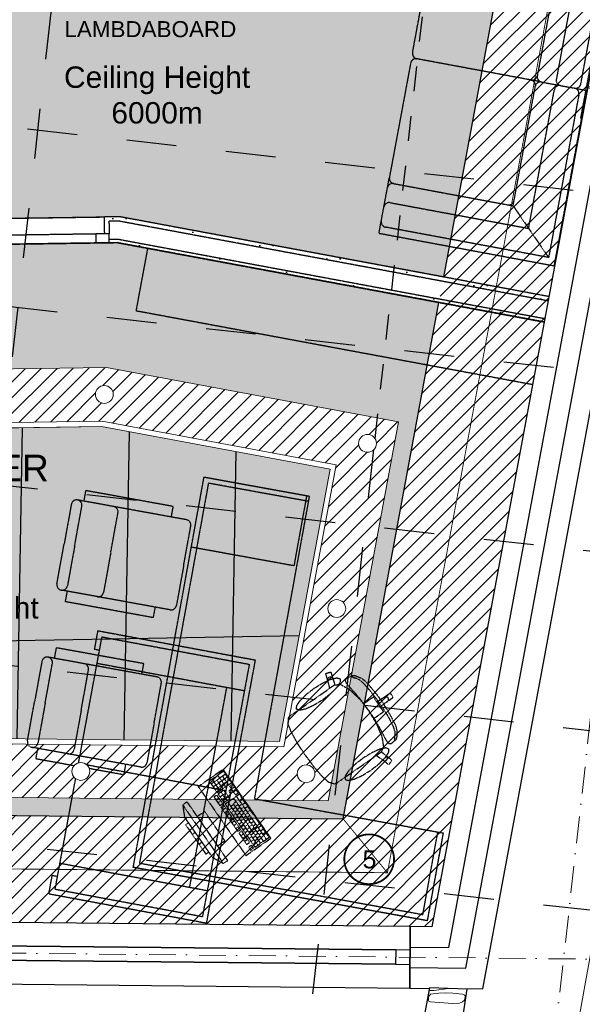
# Model space of a CAD drawing. Header units: millimetres. Extents: x -115474967 to 444143, y -74377 to 241828222.
# Tile 98 of 256: x -19572 to -16417, y 67670 to 73190. Entities that reach past the tile are written whole.
import ezdxf
from ezdxf.enums import TextEntityAlignment as Align

# ---------------------------------------------------------------- set-up
doc = ezdxf.new("R2010")
doc.units = ezdxf.units.MM
doc.header["$MEASUREMENT"] = 0
doc.set_wipeout_variables(frame=1)
for name, pattern in [('( Dashed )', [0.75, 0.5, -0.25]), ('Block C$0$DASHED2', [0.375, 0.25, -0.125]), ('Dashed', [280, 140, -140]), ('Dot & Dashed', [280, 150, -60, 0, -70]), ('PHANTOM', [2.5, 1.25, -0.25, 0.25, -0.25, 0.25, -0.25]), ('Wipeout_Contour', [1000, 0, -1000])]:
    doc.linetypes.add(name, pattern=pattern)
for name, color, linetype in [('0-HACH', 9, 'Continuous'), ('00-1 FloorFinish', 1, 'Continuous'), ('00-1 FloorLevel', 7, 'Continuous'), ('00-2 Roof Lines', 8, 'Dashed'), ('00-2 Walls', 4, 'Continuous'), ('00-2 Windows', 1, 'Continuous'), ('00-3 Elev 01', 7, 'Continuous'), ('00-5 Grid 01', 9, 'PHANTOM'), ('A-DOOR NUMBERS', 7, 'Continuous'), ('MARKETING', 7, 'Continuous')]:
    doc.layers.add(name, color=color, linetype=linetype)
for name, color, linetype, lineweight in [('00-1 Labels', 4, 'Continuous', 35), ('1HATCH', 8, 'Continuous', 0), ('2 Windows', 1, 'Continuous', 25), ('A_COLUMNS_Pen_No__3', 7, 'Continuous', 15), ('A_WALL LOAD_Pen_No__161', 1, 'Continuous', 5), ('MARKETING_Pen_No__1', 7, 'Continuous', 30)]:
    doc.layers.add(name, color=color, linetype=linetype, lineweight=lineweight)
doc.layers.add('0_cons_01', color=40, linetype='Continuous', lineweight=0, plot=False)
for name, color, linetype, lineweight, true_color in [('A_COLUMNS_Pen_No__7', 7, 'Continuous', 5, 0x3f3f3f), ('A_WALL LOAD_Pen_No__7', 7, 'Continuous', 5, 0x3f3f3f), ('MARKETING_Pen_No__7', 7, 'Continuous', 5, 0x3f3f3f)]:
    doc.layers.add(name, color=color, linetype=linetype, lineweight=lineweight, true_color=true_color)
doc.styles.add('ARIAL', font='arial.ttf')
pattern_1 = [(0, (0, 0), (0, 75), [0, -75])]

# ---------------------------------------------------------------- blocks, each defined once
blk = doc.blocks.new('IPE Column 20[94]', base_point=(-16217.5, 72780.1))
at = {"layer": 'A_COLUMNS_Pen_No__7', "linetype": 'Continuous', "lineweight": 5, "true_color": 0x3f3f3f}
h = blk.add_hatch(dxfattribs=at)
h.set_pattern_fill('STEEL', color=250, style=0, pattern_type=2)
h.set_pattern_definition([(45, (0, 0), (-159.099, 159.099), []), (45, (-53.03, 53.03), (-159.099, 159.099), [])])
h.paths.add_polyline_path([(-16073.6, 72572.3), (-16008.5, 72922.3), (-16015.4, 72923.6), (-16047.3, 72752), (-16386.5, 72815.1), (-16354.6, 72986.7), (-16361.5, 72987.9), (-16426.5, 72637.9), (-16419.7, 72636.7), (-16387.8, 72808.2), (-16048.6, 72745.2), (-16080.5, 72573.6)])
at = {"layer": 'A_COLUMNS_Pen_No__3', "color": 7, "linetype": 'Continuous', "lineweight": 15}
for p, q in [((-16361.5, 72987.9), (-16426.5, 72637.9)), ((-16386.5, 72815.1), (-16354.6, 72986.7)), ((-16354.6, 72986.7), (-16361.5, 72987.9)), ((-16073.6, 72572.3), (-16008.5, 72922.3)), ((-16015.4, 72923.6), (-16047.3, 72752)), ((-16008.5, 72922.3), (-16015.4, 72923.6)), ((-16419.7, 72636.7), (-16387.8, 72808.2)), ((-16387.8, 72808.2), (-16048.6, 72745.2)), ((-16047.3, 72752), (-16386.5, 72815.1)), ((-16048.6, 72745.2), (-16080.5, 72573.6)), ((-16426.5, 72637.9), (-16419.7, 72636.7)), ((-16080.5, 72573.6), (-16073.6, 72572.3))]:
    blk.add_line(p, q, dxfattribs=at)
blk = doc.blocks.new('Room Tags')
at = {"layer": '00-1 FloorLevel', "color": 2}
blk.add_lwpolyline([(-571.3, -75.7), (646.5, -75.7), (646.5, -324.7), (-571.3, -324.7)], close=True, dxfattribs=at)
at = {"layer": '00-1 FloorFinish', "style": 'ARIAL'}
blk.add_attdef('F-FINISH', text='', height=150, dxfattribs=at).set_placement((5.1, -578), align=Align.CENTER)
at = {"layer": '00-1 FloorLevel', "style": 'ARIAL'}
blk.add_text('TOS:', height=136.36, dxfattribs=at).set_placement((-557.4, -200.2), align=Align.MIDDLE_LEFT)
blk.add_attdef('000,000', text='', height=136.4, dxfattribs=at).set_placement((606.9, -200.2), align=Align.MIDDLE_RIGHT)
at = {"layer": '00-1 Labels', "style": 'ARIAL'}
for tag, p in [('ROOM1?', (19, 746.2)), ('ROOM2?', (19, 373.1)), ('ROOM3?', (19, 0))]:
    blk.add_attdef(tag, text='', height=250, dxfattribs=at).set_placement(p, align=Align.CENTER)

msp = doc.modelspace()

# ---------------------------------------------------------------- hatches: boundary and pattern name
at = {"layer": '0-HACH', "ltscale": 5, "transparency": 33554559}
h = msp.add_hatch(dxfattribs=at)
h.set_pattern_fill('ANSI31', color=9, scale=500, angle=180)
h.set_pattern_definition([(225, (-39405.88, 143051.46), (44.194174, -44.194174), [])])
h.paths.add_polyline_path([(-17623.82205, 68109.09464), (-29335.08369, 68228.65933), (-29335.08369, 68827.3176), (-17758.43332, 68710.48372), (-16388.68108, 76083.57888), (-15789.90913, 76016.48629), (-17260.57258, 68105.42865), (-17261.36176, 68105.43662)])
h = msp.add_hatch(dxfattribs=at)
h.set_pattern_fill('ANSI31', color=9, scale=500, angle=1e-13)
h.paths.add_polyline_path([(-19084.56995, 71239.67189), (-22351.21297, 71192.97027), (-22374.40318, 68858.78022), (-17841.30302, 68811.52102), (-17446.51935, 70935.15873)])
h.paths.add_polyline_path([(-17796.29667, 70695.04246), (-18090.18749, 69114.13203), (-22071.43909, 69155.63801), (-22054.13678, 70897.18676), (-19110.09051, 70939.27638)], flags=16)
h.paths.add_polyline_path([(-17831.27441, 70671.03084), (-18115.07594, 69144.39313), (-22041.14268, 69185.32379), (-22024.42916, 70867.60841), (-19112.64256, 70909.23683)], flags=0)
h.paths.add_polyline_path([(-17571.40801, 70815.1006, -1), (-17671.40801, 70815.1006, -1)], flags=16)
h.paths.add_polyline_path([(-17743.57663, 69888.96356, -1), (-17843.57663, 69888.96356, -1)], flags=16)
h.paths.add_polyline_path([(-19147.33023, 71089.47414, -1), (-19047.33023, 71089.47414, -1)], flags=16)
h.paths.add_polyline_path([(-17915.74526, 68962.82652, -1), (-18015.74526, 68962.82652, -1)], flags=16)
h.paths.add_polyline_path([(-19178.95476, 68975.99594, -1), (-19278.95476, 68975.99594, -1)], flags=16)
h.paths.add_polyline_path([(-20700.00255, 71067.27633, -1), (-20600.00255, 71067.27633, -1)], flags=16)
h.paths.add_polyline_path([(-20605.82516, 68990.87157, -1), (-20705.82516, 68990.87157, -1)], flags=16)
h.paths.add_polyline_path([(-22252.67487, 71045.07851, -1), (-22152.67487, 71045.07851, -1)], flags=16)
h.paths.add_polyline_path([(-22162.798, 70026.14381, -1), (-22262.798, 70026.14381, -1)], flags=16)
h.paths.add_polyline_path([(-22172.92113, 69007.20911, -1), (-22272.92113, 69007.20911, -1)], flags=16)
at = {"layer": '00-2 Roof Lines', "linetype": '( Dashed )'}
h = msp.add_hatch(dxfattribs=at)
h.set_pattern_fill('HATCH__GYPSUM', color=256, style=0, pattern_type=2)
h.set_pattern_definition(pattern_1)
h.paths.add_polyline_path([(-19012.68703, 72085.78588), (-19071.57631, 72084.94401), (-19071.21893, 72059.94656), (-19014.81382, 72060.75293)])
h = msp.add_hatch(dxfattribs=at)
h.set_pattern_fill('HATCH__GYPSUM', color=256, style=0, pattern_type=2)
h.set_pattern_definition(pattern_1)
h.paths.add_polyline_path([(-16608.44004, 71613.40874), (-16603.87083, 71637.98764), (-19012.68703, 72085.78592), (-19014.81375, 72060.75296)])
h = msp.add_hatch(dxfattribs=at)
h.set_pattern_fill('HATCH__GYPSUM', color=256, style=0, pattern_type=2)
h.set_pattern_definition(pattern_1)
h.paths.add_polyline_path([(-19025.02197, 71940.59475), (-16507.34745, 71472.55975), (-16503.69208, 71492.22287), (-19023.3206, 71960.62112)])
at = {"layer": '00-3 Elev 01'}
h = msp.add_hatch(dxfattribs=at)
h.set_pattern_fill('_USER', color=256, scale=1200, angle=1, pattern_type=0)
h.set_pattern_definition([(1, (-22024.4, 70867.6), (-20.94, 1199.82), [])])
h.paths.add_polyline_path([(-22041.14268, 69185.32379), (-18115.07594, 69144.39313), (-17831.27441, 70671.03084), (-19112.64256, 70909.23683), (-22024.42916, 70867.60841)])
h = msp.add_hatch(dxfattribs=at)
h.set_pattern_fill('_USER', color=256, scale=600, angle=269, pattern_type=0)
h.set_pattern_definition([(269, (-26158.7, 70808.1), (599.91, -10.47), [])])
h.paths.add_polyline_path([(-22041.14268, 69185.32379), (-18115.07594, 69144.39313), (-17831.27441, 70671.03084), (-19112.64256, 70909.23683), (-22024.42916, 70867.60841)])
at = {"layer": '1HATCH', "true_color": 0x636466, "transparency": 33554687}
h = msp.add_hatch(dxfattribs=at)
h.set_pattern_fill('AR-SAND', color=251, scale=50, angle=-7e-12)
h.paths.add_polyline_path([(-29335.08369, 74293.70676), (-21969.24099, 73468.08315), (-21610.61115, 76668.69789), (-16388.68108, 76083.57888), (-17194.18315, 71747.72654), (-19012.68703, 72085.78592), (-27333.74475, 71966.82375), (-27333.23062, 68807.1145), (-29335.08369, 68827.3176)])
h = msp.add_hatch(dxfattribs=at)
h.set_pattern_fill('AR-SAND', color=251, scale=50, angle=-7e-12)
h.paths.add_polyline_path([(-17220.68068, 71605.09581), (-19025.02197, 71940.59475), (-23044.39075, 71883.13177), (-23075.28395, 68764.14244), (-17758.43332, 68710.48372)])
h.paths.add_polyline_path([(-17841.30302, 68811.52102), (-22374.40318, 68858.78022), (-22351.21297, 71192.97027), (-19084.56995, 71239.67189), (-17446.51935, 70935.15873)], flags=16)
h.paths.add_polyline_path([(-18090.18749, 69114.13203), (-22071.43909, 69155.63801), (-22054.13678, 70897.18676), (-19110.09051, 70939.27638), (-17796.29667, 70695.04246)], flags=0)
h = msp.add_hatch(dxfattribs=at)
h.set_pattern_fill('BOX', color=251, scale=50, angle=269)
h.paths.add_polyline_path([(-22041.14268, 69185.32379), (-18115.07594, 69144.39313), (-17831.27441, 70671.03084), (-19112.64256, 70909.23683), (-22024.42916, 70867.60841)])
at = {"layer": 'A_WALL LOAD_Pen_No__7', "linetype": 'Continuous', "lineweight": 5, "true_color": 0x3f3f3f}
h = msp.add_hatch(dxfattribs=at)
h.set_pattern_fill('HATCH__GYPSUM', color=250, style=0, pattern_type=2)
h.set_pattern_definition(pattern_1)
h.paths.add_polyline_path([(-19096.57376, 72084.58663), (-19095.21573, 71989.59634), (-19070.21828, 71989.95371), (-19071.21893, 72059.94656), (-19071.57631, 72084.94401)])
h = msp.add_hatch(dxfattribs=at)
h.set_pattern_fill('HATCH__GYPSUM', color=250, style=0, pattern_type=2)
h.set_pattern_definition(pattern_1)
h.paths.add_polyline_path([(-19069.78939, 71959.95679), (-19069.50352, 71939.95882), (-19025.02199, 71940.59473), (-19023.3206, 71960.62111)])

# ---------------------------------------------------------------- linework, layer by layer
at = {"layer": '0-HACH', "color": 9, "linetype": 'Block C$0$DASHED2', "ltscale": 5, "transparency": 33554559, "const_width": 5}
for points in [[(-16089.77027, 76050.08583), (-17509.50295, 68407.95618), (-29335.08369, 68527.30233)], [(-17509.50295, 68407.95618), (-17758.43332, 68710.48372)]]:
    msp.add_lwpolyline(points, dxfattribs=at)
at = {"layer": '00-2 Roof Lines', "ltscale": 2}
for p, q in [((-20360.79977, 64621.43197), (-18947.82488, 77231.57277)), ((-46241.29359, 75571.42374), (-15351.30392, 72110.17931)), ((-46352.64741, 74577.64292), (-15462.65774, 71116.39848)), ((-46464.00123, 73583.86209), (-15574.01156, 70122.61766)), ((-46575.35505, 72590.08127), (-15685.36538, 69128.83684)), ((-46686.70887, 71596.30045), (-15796.7192, 68135.05601)), ((-18301.46713, 64390.68234), (-17585.50605, 70780.30046))]:
    msp.add_line(p, q, dxfattribs=at)
at = {"layer": '00-2 Roof Lines'}
msp.add_line((-17578.69434, 70841.0918), (-16888.49224, 77000.82314), dxfattribs=at)
at = {"layer": '00-2 Roof Lines', "linetype": '( Dashed )'}
for p, q in [((-16424.68736, 72830.46438), (-16254.71269, 73744.79945)), ((-17368.51711, 73005.9221), (-17249.47295, 73646.28958)), ((-16417.94211, 73632.7452), (-16562.3292, 72856.05197)), ((-16544.63306, 73545.77399), (-16669.16027, 72875.91184)), ((-16550.11611, 73516.27931), (-16669.16027, 72875.91184)), ((-17379.48321, 72946.93275), (-17498.52737, 72306.56527)), ((-16704.13801, 72851.90021), (-17344.50548, 72970.94437)), ((-16704.13801, 72851.90021), (-17344.50548, 72970.94437)), ((-16804.65359, 72147.06033), (-16680.12638, 72816.92248)), ((-16799.17054, 72176.55501), (-16680.12638, 72816.92248)), ((-16645.14865, 72840.93411), (-16704.13801, 72851.90021)), ((-16645.14865, 72840.93411), (-16704.13801, 72851.90021)), ((-16645.14865, 72840.93411), (-16459.66509, 72806.45276)), ((-16645.14865, 72840.93411), (-16459.66509, 72806.45276)), ((-16717.68239, 72020.36938), (-16573.29531, 72797.06261)), ((-16435.65347, 72771.47502), (-16605.62814, 71857.13996)), ((-16573.61263, 71810.50298), (-16390.84417, 72793.65897)), ((-16459.66509, 72806.45276), (-16390.84417, 72793.65897)), ((-16459.66509, 72806.45276), (-16390.84417, 72793.65897)), ((-17509.49348, 72247.57591), (-17498.52737, 72306.56527)), ((-17474.51575, 72271.58754), (-16834.14827, 72152.54338)), ((-17474.51575, 72271.58754), (-16804.65359, 72147.06033)), ((-17543.97483, 72062.09236), (-17509.49348, 72247.57591)), ((-17494.37562, 72164.75646), (-16717.68239, 72020.36938)), ((-16804.65359, 72147.06033), (-16605.62814, 71857.13996)), ((-20046.47669, 72071.00632), (-19096.57376, 72084.58663)), ((-19071.57631, 72084.94401), (-19096.57376, 72084.58663)), ((-19071.57631, 72084.94401), (-19096.57376, 72084.58663)), ((-19095.21573, 71989.59634), (-19096.57376, 72084.58663)), ((-19095.21573, 71989.59634), (-19096.57376, 72084.58663)), ((-19014.81375, 72060.75295), (-19071.21893, 72059.94656)), ((-19071.21893, 72059.94656), (-19070.21828, 71989.95371)), ((-16608.44004, 71613.40874), (-19014.81375, 72060.75296)), ((-17556.76862, 71993.27144), (-17543.97483, 72062.09236)), ((-19145.21062, 71988.88158), (-19995.12376, 71976.73078)), ((-19070.21828, 71989.95371), (-19145.21062, 71988.88158)), ((-19145.21062, 71988.88158), (-19144.49586, 71938.88669)), ((-19070.21828, 71989.95371), (-19095.21573, 71989.59634)), ((-19069.78943, 71959.95678), (-19070.21828, 71989.95371)), ((-19069.78943, 71959.95678), (-19070.21828, 71989.95371)), ((-19069.78943, 71959.95678), (-19070.21828, 71989.95371)), ((-17556.76862, 71993.27144), (-16573.61263, 71810.50298)), ((-16605.62814, 71857.13996), (-17519.9632, 72027.11463)), ((-20069.40135, 71925.66376), (-19069.50353, 71939.95882)), ((-19994.40901, 71926.73589), (-19144.49586, 71938.88669)), ((-19144.49586, 71938.88669), (-19069.50353, 71939.95882)), ((-19069.78945, 71959.95677), (-19023.3206, 71960.6211)), ((-19069.50353, 71939.95882), (-19069.78943, 71959.95678)), ((-19069.50353, 71939.95882), (-19069.78943, 71959.95678)), ((-19069.50353, 71939.95882), (-19069.78943, 71959.95678)), ((-19023.3206, 71960.62112), (-16626.71688, 71515.09314)), ((-18543.24709, 70597.04409), (-18537.89016, 70626.56194)), ((-18537.89016, 70626.56194), (-18508.37232, 70621.20501)), ((-18508.37232, 70621.20501), (-17947.92192, 70519.49386)), ((-19202.19843, 70550.40165), (-19212.91229, 70491.36595)), ((-18710.53351, 70461.17377), (-19202.19843, 70550.40165)), ((-18929.70873, 68467.55689), (-18543.24709, 70597.04409)), ((-18513.72925, 70591.68716), (-18900.19088, 68462.19996)), ((-17953.27885, 70489.97602), (-18513.72925, 70591.68716)), ((-19212.91229, 70491.36595), (-19247.44765, 70497.63347)), ((-18721.24737, 70402.13807), (-19212.91229, 70491.36595)), ((-17962.68084, 70522.17233), (-18034.10658, 70128.60103)), ((-17947.92192, 70519.49386), (-17953.27885, 70489.97602)), ((-19282.32243, 70473.47255), (-19322.79369, 70250.46714)), ((-19263.758, 70239.75328), (-19223.28674, 70462.75869)), ((-18721.24737, 70402.13807), (-18710.53351, 70461.17377)), ((-19061.20622, 70202.99396), (-19020.73495, 70425.99938)), ((-18636.37331, 70386.73504), (-18721.24737, 70402.13807)), ((-18652.68366, 70128.85485), (-18612.2124, 70351.86026)), ((-19363.26496, 70027.46173), (-19322.79369, 70250.46714)), ((-19263.758, 70239.75328), (-19304.22926, 70016.74786)), ((-18034.10658, 70128.60103), (-18609.31591, 70232.99064)), ((-19061.20622, 70202.99396), (-19101.67748, 69979.98855)), ((-18652.68366, 70128.85485), (-18693.15492, 69905.84943)), ((-19304.56868, 69986.31943), (-19339.10404, 69992.58695)), ((-19315.28254, 69927.28374), (-19304.56868, 69986.31943)), ((-18812.90376, 69897.09155), (-19304.56868, 69986.31943)), ((-18823.61762, 69838.05586), (-19315.28254, 69927.28374)), ((-18812.90376, 69897.09155), (-18823.61762, 69838.05586)), ((-18728.0297, 69881.68852), (-18812.90376, 69897.09155)), ((-19241.34779, 69024.43572), (-19110.24056, 69730.12206)), ((-19134.256, 69765.09717), (-19153.43542, 69661.86369)), ((-19134.256, 69765.09717), (-18249.39767, 69600.70214)), ((-19110.24056, 69730.12206), (-18284.37278, 69576.6867)), ((-19367.4729, 69669.15759), (-19378.18676, 69610.1219)), ((-18875.80798, 69579.92971), (-19367.4729, 69669.15759)), ((-19153.43542, 69661.86369), (-19123.94015, 69656.38386)), ((-19378.18676, 69610.1219), (-19412.72213, 69616.38942)), ((-18886.52184, 69520.89402), (-19378.18676, 69610.1219)), ((-19447.59691, 69592.2285), (-19488.06817, 69369.22308)), ((-19429.03247, 69358.50922), (-19388.56121, 69581.51464)), ((-19137.63973, 69582.64567), (-18311.77195, 69429.21031)), ((-18886.52184, 69520.89402), (-18875.80798, 69579.92971)), ((-18284.37278, 69576.6867), (-18547.40482, 68160.91336)), ((-18523.38938, 68125.93825), (-18249.39767, 69600.70214)), ((-19226.48069, 69321.74991), (-19186.00943, 69544.75532)), ((-18801.64779, 69505.49098), (-18886.52184, 69520.89402)), ((-17854.91975, 69522.39455), (-17852.92495, 69526.13458)), ((-17844.12536, 69486.79251), (-17854.91975, 69522.39455)), ((-17852.92495, 69526.13458), (-17829.96478, 69532.96163)), ((-17844.70769, 69492.64068), (-17843.01669, 69498.24812)), ((-17843.01669, 69498.24812), (-17839.3098, 69502.76114)), ((-17839.3098, 69502.76114), (-17834.15136, 69505.49268)), ((-17834.15136, 69505.49268), (-17828.3267, 69506.02688)), ((-17829.96478, 69532.96163), (-17826.21953, 69530.92836)), ((-17828.3267, 69506.02688), (-17822.72257, 69504.28243)), ((-17826.21953, 69530.92836), (-17815.42514, 69495.32632)), ((-17822.72257, 69504.28243), (-17818.19214, 69500.52489)), ((-17818.19214, 69500.52489), (-17815.42514, 69495.32632)), ((-17745.208, 69484.80008), (-17739.53781, 69496.89735)), ((-17739.53781, 69496.89735), (-17708.00024, 69514.73802)), ((-17714.92098, 69506.19013), (-17719.20957, 69507.78216)), ((-17707.13202, 69503.9785), (-17714.92098, 69506.19013)), ((-17708.00024, 69514.73802), (-17691.15787, 69513.58571)), ((-17696.92246, 69500.0609), (-17707.13202, 69503.9785)), ((-17681.97771, 69496.17157), (-17696.92246, 69500.0609)), ((-17691.15787, 69513.58571), (-17656.99432, 69499.50472)), ((-17668.14813, 69489.69646), (-17681.97771, 69496.17157)), ((-17656.99432, 69499.50472), (-17639.67076, 69487.23762)), ((-18817.95814, 69247.61079), (-18777.48687, 69470.61621)), ((-18618.32324, 68326.65586), (-18410.08954, 69447.47642)), ((-18004.20043, 69323.12351), (-17832.31442, 69442.20451)), ((-17844.12536, 69486.79251), (-17844.70769, 69492.64068)), ((-17832.31442, 69442.20451), (-17844.12536, 69486.79251)), ((-17804.15203, 69461.71515), (-17832.31442, 69442.20451)), ((-17815.42514, 69495.32632), (-17803.92327, 69461.72643)), ((-17804.15203, 69461.71515), (-17803.92327, 69461.72643)), ((-17803.92327, 69461.72643), (-17771.15636, 69463.34293)), ((-17771.15636, 69463.34293), (-17723.30661, 69436.03114)), ((-17737.90341, 69468.90183), (-17745.208, 69484.80008)), ((-17719.30877, 69446.61049), (-17737.90341, 69468.90183)), ((-17688.71439, 69412.684), (-17719.30877, 69446.61049)), ((-17651.40513, 69476.53636), (-17668.14813, 69489.69646)), ((-17632.56833, 69458.02254), (-17651.40513, 69476.53636)), ((-17639.67076, 69487.23762), (-17620.98711, 69468.70355)), ((-17612.45699, 69435.48388), (-17632.56833, 69458.02254)), ((-17620.98711, 69468.70355), (-17573.56037, 69412.50125)), ((-17723.30661, 69436.03114), (-17667.88747, 69383.93776)), ((-17655.87568, 69373.47612), (-17688.71439, 69412.684)), ((-17612.8028, 69376.57547), (-17588.21185, 69393.61185)), ((-17591.88984, 69410.25225), (-17612.45699, 69435.48388)), ((-17571.68733, 69383.65444), (-17591.88984, 69410.25225)), ((-17588.21185, 69393.61185), (-17569.17708, 69366.13634)), ((-17573.56037, 69412.50125), (-17539.01894, 69366.47968)), ((-17569.17708, 69366.13634), (-17527.16878, 69393.05312)), ((-17527.16878, 69393.05312), (-17496.83995, 69414.06465)), ((-17527.16878, 69393.05312), (-17521.80915, 69395.36837)), ((-17521.80915, 69395.36837), (-17515.95676, 69395.44208)), ((-17515.95676, 69395.44208), (-17510.50258, 69393.26305)), ((-17510.50258, 69393.26305), (-17506.27696, 69389.16301)), ((-17509.97608, 69368.23653), (-17479.64724, 69389.24806)), ((-17503.92321, 69383.76616), (-17506.27696, 69389.16301)), ((-17496.83995, 69414.06465), (-17492.66158, 69413.28663)), ((-17492.66158, 69413.28663), (-17485.7845, 69403.36)), ((-17478.90742, 69393.43336), (-17485.7845, 69403.36)), ((-17479.64724, 69389.24806), (-17478.90742, 69393.43336)), ((-19528.53943, 69146.21767), (-19488.06817, 69369.22308)), ((-19429.03247, 69358.50922), (-19469.50374, 69135.50381)), ((-17667.88747, 69383.93776), (-17644.6207, 69354.53233)), ((-17612.79179, 69315.37055), (-17655.87568, 69373.47612)), ((-17644.6207, 69354.53233), (-17612.8028, 69376.57547)), ((-17644.6207, 69354.53233), (-17613.33599, 69314.99353)), ((-17552.66789, 69357.02381), (-17571.68733, 69383.65444)), ((-17569.17708, 69366.13634), (-17559.55735, 69352.25086)), ((-17549.93763, 69338.36539), (-17559.55735, 69352.25086)), ((-17552.66789, 69357.02381), (-17534.41873, 69329.85954)), ((-17549.93763, 69338.36539), (-17509.97608, 69368.23653)), ((-17530.90285, 69310.88987), (-17549.93763, 69338.36539)), ((-17508.06967, 69317.96949), (-17539.01894, 69366.47968)), ((-17509.97608, 69368.23653), (-17505.92517, 69372.44082)), ((-17505.92517, 69372.44082), (-17503.79968, 69377.8941)), ((-17503.79968, 69377.8941), (-17503.92321, 69383.76616)), ((-19226.48069, 69321.74991), (-19266.95195, 69098.74449)), ((-18065.98226, 69242.18445), (-18063.85265, 69276.26933)), ((-18063.85265, 69276.26933), (-18059.37051, 69284.9022)), ((-18059.37051, 69284.9022), (-18033.85683, 69302.57783)), ((-18033.85683, 69302.57783), (-18004.20043, 69323.12351)), ((-17587.3117, 69271.81036), (-17613.33599, 69314.99353)), ((-17612.79179, 69315.37055), (-17573.53085, 69254.61647)), ((-17587.3117, 69271.81036), (-17555.4938, 69293.85349)), ((-17555.4938, 69293.85349), (-17530.90285, 69310.88987)), ((-17534.41873, 69329.85954), (-17516.61602, 69301.59918)), ((-17516.61602, 69301.59918), (-17500.2205, 69273.47748)), ((-17472.11665, 69253.81831), (-17508.06967, 69317.96949)), ((-18817.95814, 69247.61079), (-18858.4294, 69024.60538)), ((-18065.48836, 69239.93096), (-18065.98226, 69242.18445)), ((-18048.1148, 69196.08126), (-18065.48836, 69239.93096)), ((-17567.95715, 69239.69458), (-17587.3117, 69271.81036)), ((-17573.53085, 69254.61647), (-17548.36243, 69210.09468)), ((-17538.65947, 69169.5045), (-17567.95715, 69239.69458)), ((-17500.2205, 69273.47748), (-17486.18604, 69246.72882)), ((-17486.18604, 69246.72882), (-17475.4719, 69222.58769)), ((-17475.4719, 69222.58769), (-17469.03433, 69202.2881)), ((-17461.32973, 69229.81345), (-17472.11665, 69253.81831)), ((-17455.93222, 69209.2841), (-17461.32973, 69229.81345)), ((-18014.83366, 69135.49891), (-18048.1148, 69196.08126)), ((-17548.36243, 69210.09468), (-17527.34997, 69169.52993)), ((-17529.90325, 69115.10908), (-17538.65947, 69169.5045)), ((-17527.34997, 69169.52993), (-17513.01412, 69144.28814)), ((-17467.8317, 69187.06515), (-17469.44182, 69171.70677)), ((-17469.44182, 69171.70677), (-17469.36157, 69160.77167)), ((-17469.03433, 69202.2881), (-17467.8317, 69187.06515)), ((-17459.59328, 69156.17804), (-17454.75388, 69172.35128)), ((-17454.75388, 69172.35128), (-17455.93222, 69209.2841)), ((-19469.84315, 69105.07538), (-19504.37852, 69111.34289)), ((-18014.31112, 69134.56594), (-18014.83366, 69135.49891)), ((-17970.76827, 69067.36782), (-18014.31112, 69134.56594)), ((-17542.93059, 69084.99975), (-17529.90325, 69115.10908)), ((-17513.01412, 69144.28814), (-17500.69646, 69131.86289)), ((-17500.69646, 69131.86289), (-17487.37819, 69132.92065)), ((-17487.37819, 69132.92065), (-17459.59328, 69156.17804)), ((-17470.02793, 69152.70227), (-17470.04439, 69148.12775)), ((-17469.36157, 69160.77167), (-17470.02793, 69152.70227)), ((-19480.55701, 69046.03968), (-19469.84315, 69105.07538)), ((-18978.17823, 69015.8475), (-19469.84315, 69105.07538)), ((-17970.76827, 69067.36782), (-17923.15589, 69002.98904)), ((-17743.06994, 68946.19791), (-17571.18393, 69065.27891)), ((-17543.02154, 69084.78955), (-17571.18393, 69065.27891)), ((-17571.18393, 69065.27891), (-17533.58956, 69038.55342)), ((-17543.02154, 69084.78955), (-17542.93059, 69084.99975)), ((-17515.51501, 69062.42473), (-17542.93059, 69084.99975)), ((-17511.62025, 69058.00746), (-17515.51501, 69062.42473)), ((-17485.97637, 69039.80854), (-17515.51501, 69062.42473)), ((-17509.69427, 69052.44559), (-17511.62025, 69058.00746)), ((-19267.83425, 69007.43453), (-19480.55701, 69046.03968)), ((-19196.19753, 69013.77111), (-18415.8888, 68868.80003)), ((-18978.17823, 69015.8475), (-18988.89209, 68956.8118)), ((-18893.30418, 69000.44446), (-18978.17823, 69015.8475)), ((-17923.15589, 69002.98904), (-17922.46603, 69002.17199)), ((-17922.46603, 69002.17199), (-17877.44167, 68949.72523)), ((-17533.58956, 69038.55342), (-17528.31895, 69035.95325)), ((-17533.58956, 69038.55342), (-17504.05091, 69015.93723)), ((-17528.31895, 69035.95325), (-17522.47491, 69035.56602)), ((-17522.47491, 69035.56602), (-17516.94713, 69037.4507)), ((-17516.94713, 69037.4507), (-17512.57716, 69041.32035)), ((-17512.57716, 69041.32035), (-17510.0303, 69046.58585)), ((-17510.0303, 69046.58585), (-17509.69427, 69052.44559)), ((-17504.05091, 69015.93723), (-17499.84843, 69016.49061)), ((-17499.84843, 69016.49061), (-17485.3888, 69035.58766)), ((-17485.3888, 69035.58766), (-17485.97637, 69039.80854)), ((-18988.89209, 68956.8118), (-19181.50745, 68991.76785)), ((-18429.15229, 68976.82276), (-18508.862, 68921.60062)), ((-18418.00001, 68960.72513), (-18497.70972, 68905.503)), ((-18406.84772, 68944.62751), (-18486.55743, 68889.40537)), ((-18416.42704, 68890.3434), (-18461.03617, 68954.7339)), ((-18400.4851, 68901.38783), (-18433.94195, 68949.6807)), ((-18384.54316, 68912.43225), (-18429.15229, 68976.82276)), ((-17877.44167, 68949.72523), (-17842.49317, 68918.05129)), ((-17772.72634, 68925.65224), (-17743.06994, 68946.19791)), ((-19373.2726, 68314.34872), (-19257.91921, 68935.23983)), ((-18508.862, 68921.60062), (-18464.25287, 68857.21012)), ((-18448.31093, 68868.25455), (-18492.92006, 68932.64505)), ((-18411.63738, 68917.48545), (-18475.40515, 68873.30775)), ((-18432.36898, 68879.29897), (-18465.82583, 68927.59185)), ((-18464.25287, 68857.21012), (-18384.54316, 68912.43225)), ((-18378.96702, 68904.38344), (-18394.90896, 68893.33902)), ((-18394.90896, 68893.33902), (-18383.75668, 68877.24139)), ((-18345.51017, 68856.09057), (-18378.96702, 68904.38344)), ((-17842.49317, 68918.05129), (-17840.55694, 68916.79703)), ((-17840.55694, 68916.79703), (-17807.89734, 68906.81378)), ((-17807.89734, 68906.81378), (-17798.24002, 68907.9766)), ((-17798.24002, 68907.9766), (-17772.72634, 68925.65224)), ((-18466.6477, 68843.63909), (-18482.58964, 68832.59467)), ((-18433.19085, 68795.34622), (-18466.6477, 68843.63909)), ((-18426.79284, 68871.25016), (-18458.67673, 68849.16131)), ((-18458.67673, 68849.16131), (-18425.21988, 68800.86843)), ((-18415.64056, 68855.15254), (-18447.52445, 68833.06368)), ((-18409.27794, 68811.91286), (-18442.73479, 68860.20573)), ((-18404.48828, 68839.05491), (-18436.37216, 68816.96606)), ((-18393.336, 68822.95729), (-18426.79284, 68871.25016)), ((-18339.93403, 68848.04175), (-18419.64374, 68792.81962)), ((-18383.75668, 68877.24139), (-18399.69862, 68866.19696)), ((-18399.69862, 68866.19696), (-18388.54634, 68850.09934)), ((-18388.54634, 68850.09934), (-18372.60439, 68861.14376)), ((-18367.81473, 68888.28582), (-18383.75668, 68877.24139)), ((-18372.60439, 68861.14376), (-18383.75668, 68877.24139)), ((-18356.66245, 68872.18819), (-18372.60439, 68861.14376)), ((-18372.60439, 68861.14376), (-18361.45211, 68845.04614)), ((-18361.45211, 68845.04614), (-18345.51017, 68856.09057)), ((-18188.59173, 68595.53295), (-18355.87597, 68836.99733)), ((-18172.64979, 68606.57738), (-18339.93403, 68848.04175)), ((-18632.75293, 68805.10332), (-18657.41312, 68788.01897)), ((-18657.41312, 68788.01897), (-18429.62182, 68459.21642)), ((-18657.41312, 68788.01897), (-18647.90462, 68721.61424)), ((-18404.96163, 68476.30076), (-18632.75293, 68805.10332)), ((-18482.58964, 68832.59467), (-18449.13279, 68784.30179)), ((-18455.49542, 68827.54147), (-18471.43736, 68816.49704)), ((-18444.34313, 68811.44384), (-18460.28508, 68800.39942)), ((-18449.13279, 68784.30179), (-18433.19085, 68795.34622)), ((-18427.61471, 68787.29741), (-18443.55665, 68776.25298)), ((-18383.00558, 68722.90691), (-18427.61471, 68787.29741)), ((-18425.21988, 68800.86843), (-18393.336, 68822.95729)), ((-18419.64374, 68792.81962), (-18252.3595, 68551.35524)), ((-18236.41756, 68562.39967), (-18403.7018, 68803.86405)), ((-18371.03143, 68790.76204), (-18386.97337, 68779.71761)), ((-18357.87756, 68805.83087), (-18373.8195, 68794.78644)), ((-18220.47562, 68573.44409), (-18373.8195, 68794.78644)), ((-18204.53367, 68584.48852), (-18371.81791, 68825.9529)), ((-18346.72528, 68789.73324), (-18362.66722, 68778.68882)), ((-18325.20719, 68792.72886), (-18341.14914, 68781.68443)), ((-18320.41753, 68819.87091), (-18336.35948, 68808.82648)), ((-18306.47718, 68799.74888), (-18322.41912, 68788.70445)), ((-18292.53683, 68779.62685), (-18308.47877, 68768.58242)), ((-18534.70479, 68751.37659), (-18575.80511, 68722.90268)), ((-18420.80913, 68586.97532), (-18534.70479, 68751.37659)), ((-18443.55665, 68776.25298), (-18398.94752, 68711.86248)), ((-18416.46243, 68771.19978), (-18432.40437, 68760.15535)), ((-18405.31014, 68755.10216), (-18421.25209, 68744.05773)), ((-18394.15786, 68739.00453), (-18410.0998, 68727.9601)), ((-18381.39723, 68771.6688), (-18397.33917, 68760.62437)), ((-18370.24495, 68755.57117), (-18386.18689, 68744.52674)), ((-18359.87915, 68774.66441), (-18375.82109, 68763.61998)), ((-18359.09267, 68739.47355), (-18375.03461, 68728.42912)), ((-18348.72687, 68758.56679), (-18364.66881, 68747.52236)), ((-18347.94038, 68723.37592), (-18363.88233, 68712.33149)), ((-18337.57458, 68742.46916), (-18353.51653, 68731.42473)), ((-18335.57299, 68773.63562), (-18351.51494, 68762.59119)), ((-18326.4223, 68726.37153), (-18342.36424, 68715.32711)), ((-18324.42071, 68757.53799), (-18340.36265, 68746.49357)), ((-18314.05491, 68776.63123), (-18329.99685, 68765.58681)), ((-18313.26843, 68741.44037), (-18329.21037, 68730.39594)), ((-18302.90263, 68760.53361), (-18318.84457, 68749.48918)), ((-18302.11615, 68725.34274), (-18318.05809, 68714.29832)), ((-18291.75035, 68744.43598), (-18307.69229, 68733.39156)), ((-18280.59806, 68728.33836), (-18296.54, 68717.29393)), ((-18278.59647, 68759.50482), (-18294.53842, 68748.46039)), ((-18488.45071, 68491.45245), (-18647.90462, 68721.61424)), ((-18625.12549, 68688.73399), (-18641.56562, 68677.34442)), ((-18641.56562, 68677.34442), (-18527.66997, 68512.94314)), ((-18511.22984, 68524.33271), (-18625.12549, 68688.73399)), ((-18575.80511, 68722.90268), (-18461.90945, 68558.5014)), ((-18398.94752, 68711.86248), (-18383.00558, 68722.90691)), ((-18377.42944, 68714.85809), (-18393.37138, 68703.81367)), ((-18393.37138, 68703.81367), (-18348.76225, 68639.42316)), ((-18366.27716, 68698.76047), (-18382.2191, 68687.71604)), ((-18332.82031, 68650.46759), (-18377.42944, 68714.85809)), ((-18355.12487, 68682.66284), (-18371.06682, 68671.61842)), ((-18336.7881, 68707.2783), (-18352.73004, 68696.23387)), ((-18325.63582, 68691.18067), (-18341.57776, 68680.13624)), ((-18315.27002, 68710.27391), (-18331.21196, 68699.22948)), ((-18314.48354, 68675.08304), (-18330.42548, 68664.03862)), ((-18304.11774, 68694.17628), (-18320.05968, 68683.13186)), ((-18292.96545, 68678.07866), (-18308.90739, 68667.03423)), ((-18290.96386, 68709.24512), (-18306.90581, 68698.20069)), ((-18279.81158, 68693.14749), (-18295.75352, 68682.10307)), ((-18269.44578, 68712.24073), (-18285.38772, 68701.1963)), ((-18268.6593, 68677.04987), (-18284.60124, 68666.00544)), ((-18258.2935, 68696.14311), (-18274.23544, 68685.09868)), ((-18247.14122, 68680.04548), (-18263.08316, 68669.00105)), ((-18217.25892, 68670.96788), (-18233.20086, 68659.92345)), ((-18587.16027, 68633.93356), (-18603.6004, 68622.54399)), ((-18343.97259, 68666.56522), (-18359.91453, 68655.52079)), ((-18348.76225, 68639.42316), (-18332.82031, 68650.46759)), ((-18327.24417, 68642.41878), (-18343.18611, 68631.37435)), ((-18343.18611, 68631.37435), (-18298.57698, 68566.98385)), ((-18316.09188, 68626.32115), (-18332.03383, 68615.27673)), ((-18282.63504, 68578.02828), (-18327.24417, 68642.41878)), ((-18303.33125, 68658.98542), (-18319.2732, 68647.94099)), ((-18292.17897, 68642.88779), (-18308.12091, 68631.84337)), ((-18281.81317, 68661.98103), (-18297.75511, 68650.93661)), ((-18281.02669, 68626.79017), (-18296.96863, 68615.74574)), ((-18270.66089, 68645.88341), (-18286.60283, 68634.83898)), ((-18259.5086, 68629.78578), (-18275.45055, 68618.74136)), ((-18257.50702, 68660.95224), (-18273.44896, 68649.90781)), ((-18248.35632, 68613.68816), (-18264.29826, 68602.64373)), ((-18246.35473, 68644.85462), (-18262.29668, 68633.81019)), ((-18235.98893, 68663.94786), (-18251.93087, 68652.90343)), ((-18235.20245, 68628.75699), (-18251.14439, 68617.71256)), ((-18224.83665, 68647.85023), (-18240.77859, 68636.8058)), ((-18213.68437, 68631.75261), (-18229.62631, 68620.70818)), ((-18204.7126, 68652.85805), (-18220.65454, 68641.81362)), ((-18202.53208, 68615.65498), (-18218.47403, 68604.61055)), ((-18192.16628, 68634.74822), (-18208.10823, 68623.70379)), ((-17310.61696, 68173.72237), (-17226.69172, 68636.16864)), ((-17197.17387, 68630.81171), (-17281.09912, 68168.36544)), ((-17226.69172, 68636.16864), (-17197.17387, 68630.81171)), ((-18549.19506, 68579.13313), (-18565.63518, 68567.74357)), ((-18461.90945, 68558.5014), (-18420.80913, 68586.97532)), ((-18304.9396, 68610.22353), (-18320.88154, 68599.1791)), ((-18293.78732, 68594.1259), (-18309.72926, 68583.08148)), ((-18298.57698, 68566.98385), (-18282.63504, 68578.02828)), ((-18271.48275, 68561.93065), (-18287.4247, 68550.88623)), ((-18269.87441, 68610.69254), (-18285.81635, 68599.64812)), ((-18258.72212, 68594.59492), (-18274.66407, 68583.55049)), ((-18260.33047, 68545.83303), (-18271.48275, 68561.93065)), ((-18247.56984, 68578.49729), (-18263.51178, 68567.45287)), ((-18237.20404, 68597.59053), (-18253.14598, 68586.54611)), ((-18252.3595, 68551.35524), (-18172.64979, 68606.57738)), ((-18224.05017, 68612.65937), (-18239.99211, 68601.61494)), ((-18527.66997, 68512.94314), (-18511.22984, 68524.33271)), ((-18287.4247, 68550.88623), (-18276.27241, 68534.7886)), ((-18276.27241, 68534.7886), (-18260.33047, 68545.83303)), ((-19345.87343, 68461.82511), (-18520.00565, 68308.38975)), ((-18935.06566, 68438.03904), (-18929.70873, 68467.55689)), ((-18900.19088, 68462.19996), (-17310.61696, 68173.72237)), ((-18429.62182, 68459.21642), (-18488.45071, 68491.45245)), ((-18429.62182, 68459.21642), (-18404.96163, 68476.30076)), ((-19408.24772, 68290.33327), (-19389.0683, 68393.56675)), ((-19389.0683, 68393.56675), (-19359.57302, 68388.08691)), ((-18905.54781, 68432.68211), (-18935.06566, 68438.03904)), ((-17315.97389, 68144.20452), (-18905.54781, 68432.68211)), ((-19408.24772, 68290.33327), (-18523.38938, 68125.93825)), ((-18547.40482, 68160.91336), (-19373.2726, 68314.34872)), ((-17286.45605, 68138.84759), (-17315.97389, 68144.20452)), ((-17281.09912, 68168.36544), (-17286.45605, 68138.84759))]:
    msp.add_line(p, q, dxfattribs=at)
for points in [[(-19012.68703, 72085.78592), (-19071.57628, 72084.94401)], [(-16603.87083, 71637.98764), (-19012.68703, 72085.78592)], [(-19069.50355, 71939.95882), (-19025.02197, 71940.59475)], [(-19025.02197, 71940.59475), (-16630.37225, 71495.43002)], [(-16630.34365, 71495.58389), (-18854.82027, 71908.8407), (-18919.69613, 71559.2419), (-16695.37916, 71145.74199)]]:
    msp.add_lwpolyline(points, dxfattribs=at)
at = {"layer": '00-2 Roof Lines', "linetype": '( Dashed )', "flags": 128}
for points in [[(-18935.06566, 68438.03904), (-18537.89016, 70626.56194), (-17947.92192, 70519.49386), (-18255.81523, 68822.93509), (-17197.17387, 68630.81171), (-17286.45605, 68138.84759)], [(-17919.41593, 69442.67393), (-17870.79728, 69472.62885), (-17826.09047, 69492.98594), (-17792.1017, 69500.64601), (-17774.00546, 69494.44289), (-17774.55673, 69475.32094), (-17793.6716, 69446.19132), (-17828.43999, 69411.48874), (-17873.56873, 69376.49635), (-17922.18738, 69346.54143), (-17966.89419, 69326.18434), (-18000.88296, 69318.52427), (-18018.9792, 69324.72739), (-18018.42793, 69343.84934), (-17999.31306, 69372.97896), (-17964.54467, 69407.68154)], [(-17601.35096, 68983.56695), (-17556.22222, 69018.55934), (-17521.45383, 69053.26192), (-17502.33896, 69082.39155), (-17501.78769, 69101.51349), (-17519.88393, 69107.71661), (-17553.8727, 69100.05654), (-17598.57951, 69079.69946), (-17647.19816, 69049.74454), (-17692.3269, 69014.75215), (-17727.09529, 68980.04957), (-17746.21016, 68950.91994), (-17746.76143, 68931.798), (-17728.66519, 68925.59488), (-17694.67642, 68933.25495), (-17649.96961, 68953.61203)], [(-18302.82925, 68504.47837), (-18163.08816, 68601.28967), (-18430.74294, 68987.63268), (-18570.48403, 68890.82137)]]:
    msp.add_lwpolyline(points, close=True, dxfattribs=at)
at = {"layer": '00-2 Roof Lines', "linetype": '( Dashed )'}
for centre, start, end in [((-17339.02243, 73000.43905), 169.46894354, 259.46894354), ((-17349.98853, 72941.44969), 79.46894354, 169.46894354), ((-16698.65495, 72881.39489), 259.46894354, 349.46894354), ((-16639.66559, 72870.42879), 169.46894354, 259.46894354), ((-16709.62106, 72822.40553), 349.46894354, 79.46894354), ((-16650.6317, 72811.43943), 79.46894354, 169.46894354), ((-16543.80063, 72791.57956), 79.46894354, 169.46894354), ((-16532.83452, 72850.56891), 169.46894354, 259.46894354), ((-16454.18204, 72835.94744), 259.46894354, 349.46894354), ((-16465.14815, 72776.95808), 349.46894354, 79.46894354), ((-17479.9988, 72242.09286), 79.46894354, 169.46894354), ((-17469.03269, 72301.08222), 169.46894354, 259.46894354), ((-17499.85867, 72135.26178), 79.46894354, 169.46894354), ((-16828.66522, 72182.03806), 259.46894354, 349.46894354), ((-17514.48015, 72056.60931), 169.46894354, 259.46894354), ((-19252.80458, 70468.11562), 79.71385113, 169.71385113), ((-19252.80458, 70468.11562), 349.71385113, 79.71385113), ((-19050.2528, 70431.35631), 349.71385113, 79.71385113), ((-18641.73025, 70357.21719), 349.71385113, 79.71385113), ((-19333.74711, 70022.10479), 169.71385113, 259.71385113), ((-19333.74711, 70022.10479), 259.71385113, 349.71385113), ((-19131.19533, 69985.34548), 259.71385113, 349.71385113), ((-18722.67277, 69911.20636), 259.71385113, 349.71385113), ((-19418.07906, 69586.87157), 79.71385113, 169.71385113), ((-19418.07906, 69586.87157), 349.71385113, 79.71385113), ((-19215.52727, 69550.11225), 349.71385113, 79.71385113), ((-18807.00472, 69475.97314), 349.71385113, 79.71385113), ((-19499.02159, 69140.86074), 169.71385113, 259.71385113), ((-19499.02159, 69140.86074), 259.71385113, 349.71385113), ((-19296.4698, 69104.10142), 259.71385113, 349.71385113), ((-18887.94725, 69029.96231), 259.71385113, 349.71385113)]:
    msp.add_arc(centre, 30, start, end, dxfattribs=at)
at = {"layer": '00-2 Walls'}
for p, q in [((-17165.1609, 67989.45988), (-15963.51124, 74453.42663)), ((-17069.74921, 67873.49111), (-15850.4483, 74432.40826)), ((-16974.33753, 67757.52234), (-15737.38536, 74411.38989)), ((-17382.46134, 67991.65294), (-17165.1609, 67989.45988)), ((-17383.62189, 67876.65884), (-17069.74921, 67873.49115))]:
    msp.add_line(p, q, dxfattribs=at)
for points in [[(-15737.38536, 74411.38989), (-16076.57418, 74474.445), (-17260.57258, 68105.42865)], [(-17260.57258, 68105.42865), (-17381.30083, 68106.64707), (-17384.78247, 67761.66463)], [(-17384.78249, 67761.66463), (-16974.33753, 67757.52234)]]:
    msp.add_lwpolyline(points, dxfattribs=at)
at = {"layer": '00-2 Windows'}
for points in [[(-23002.16414, 67818.35638), (-17384.78247, 67761.66463), (-17381.30083, 68106.64707), (-22998.68251, 68163.33881)], [(-22920.02373, 68030.03822), (-17462.63391, 67974.96115), (-17462.63391, 67974.96115), (-22920.02373, 68030.03822)], [(-17463.44124, 67894.96522), (-17383.44532, 67894.15789), (-17382.63798, 67974.15381), (-17462.63391, 67974.96115)], [(-17463.44124, 67894.96522), (-22920.83107, 67950.0423), (-22920.83107, 67950.0423), (-17463.44124, 67894.96522)]]:
    msp.add_lwpolyline(points, close=True, dxfattribs=at)
at = {"layer": '00-3 Elev 01'}
for points in [[(-29335.08369, 74293.70676), (-21969.24099, 73468.08315), (-21610.61115, 76668.69789), (-16388.68108, 76083.57888), (-17194.18315, 71747.72654), (-19012.68703, 72085.78592), (-27333.74475, 71966.82375), (-27333.23062, 68807.1145), (-29335.08369, 68827.3176)], [(-23075.28395, 68764.14244), (-17758.43332, 68710.48372), (-17220.68068, 71605.09581), (-19025.02197, 71940.59475), (-23044.39075, 71883.13177)]]:
    msp.add_lwpolyline(points, close=True, dxfattribs=at)
at = {"layer": '00-5 Grid 01', "linetype": 'Dot & Dashed', "lineweight": 5}
msp.add_line((-62259.38419, 68393.3098), (-8068.64555, 67838.92414), dxfattribs=at)
at = {"layer": '0_cons_01'}
msp.add_line((-22024.42916, 70867.60841), (-19112.64256, 70909.23683), dxfattribs=at)
msp.add_lwpolyline([(-15441.25872, 73094.86321), (-16516.57383, 67142.14358)], dxfattribs=at)
msp.add_lwpolyline([(-23044.39075, 71883.13177), (-19025.02197, 71940.59475), (-17220.68068, 71605.09581), (-17758.43332, 68710.48372), (-23075.28395, 68764.14244)], close=True, dxfattribs=at)
at = {"layer": '2 Windows', "linetype": 'Block C$0$DASHED2', "ltscale": 25, "const_width": 10}
msp.add_lwpolyline([(-17751.46317, 68483.62188, -0.4198727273), (-17609.33082, 68623.03961, -0.4156451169), (-17472.6166, 68480.25214, -0.4067331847), (-17611.81887, 68344.17838, -0.4146350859), (-17751.46317, 68483.62188)], format="xyb", dxfattribs=at)
at = {"layer": 'A_WALL LOAD_Pen_No__161', "color": 1, "lineweight": 5}
for points in [[(-22374.40318, 68858.78022), (-17841.30302, 68811.52102), (-17446.51935, 70935.15873), (-19084.56995, 71239.67189), (-22351.21297, 71192.97027)], [(-22374.40318, 68858.78022), (-17841.30302, 68811.52102), (-17446.51935, 70935.15873), (-19084.56995, 71239.67189), (-22351.21297, 71192.97027)], [(-22071.43909, 69155.63801), (-18090.18749, 69114.13203), (-17796.29667, 70695.04246), (-19110.09051, 70939.27638), (-22054.13678, 70897.18676)], [(-22071.43909, 69155.63801), (-18090.18749, 69114.13203), (-17796.29667, 70695.04246), (-19110.09051, 70939.27638), (-22054.13678, 70897.18676)], [(-22041.14268, 69185.32379), (-18115.07594, 69144.39313), (-17831.27441, 70671.03084), (-19112.64256, 70909.23683), (-22024.42916, 70867.60841)]]:
    msp.add_lwpolyline(points, close=True, dxfattribs=at)
for centre in [(-19097.33023, 71089.47414), (-17621.40801, 70815.1006), (-17793.57663, 69888.96356), (-19228.95476, 68975.99594), (-17965.74526, 68962.82652)]:
    msp.add_circle(centre, 50, dxfattribs=at)

# ---------------------------------------------------------------- block references
ref = msp.add_blockref('Room Tags', (-18842.02991, 73439.18057), dxfattribs=dict(xscale=0.6000000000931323, yscale=0.6000000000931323, zscale=0.6000000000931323))
ref.add_attrib('ROOM2?', 'WAITING', dxfattribs={"layer": '00-1 Labels', "height": 150, "style": 'ARIAL'}).set_placement((-18830.62991, 73663.04237), align=Align.CENTER)
ref.add_attrib('ROOM3?', 'AREA', dxfattribs={"layer": '00-1 Labels', "height": 150, "style": 'ARIAL'}).set_placement((-18830.62991, 73439.18057), align=Align.CENTER)
ref.add_attrib('000,000', '000,100', dxfattribs={"layer": '00-1 FloorLevel', "height": 81.818182, "style": 'ARIAL'}).set_placement((-18524.39394, 73319.07483), align=Align.MIDDLE_RIGHT)
ref.add_attrib('F-FINISH', 'LAMBDABOARD', dxfattribs={"layer": '00-1 FloorFinish', "height": 90, "style": 'ARIAL'}).set_placement((-18838.98138, 73092.38106), align=Align.CENTER)
ref = msp.add_blockref('Room Tags', (-20112.56365, 70377.88964), dxfattribs=dict(xscale=0.6000000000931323, yscale=0.6000000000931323, zscale=0.6000000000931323))
ref.add_attrib('ROOM2?', 'SLIP MASTER', dxfattribs={"layer": '00-1 Labels', "height": 150, "style": 'ARIAL'}).set_placement((-20101.16365, 70601.75143), align=Align.CENTER)
ref.add_attrib('ROOM3?', 'OFFICE', dxfattribs={"layer": '00-1 Labels', "height": 150, "style": 'ARIAL'}).set_placement((-20101.16365, 70377.88964), align=Align.CENTER)
ref.add_attrib('000,000', '000,100', dxfattribs={"layer": '00-1 FloorLevel', "height": 81.818182, "style": 'ARIAL'}).set_placement((-19794.92769, 70257.78389), align=Align.MIDDLE_RIGHT)
ref.add_attrib('F-FINISH', 'LAMBDABOARD', dxfattribs={"layer": '00-1 FloorFinish', "height": 90, "style": 'ARIAL'}).set_placement((-20109.51513, 70031.09012), align=Align.CENTER)
at = {"layer": '0_cons_01'}
msp.add_blockref('IPE Column 20[94]', (-16217.89026, 72780.20299), dxfattribs=at)

# ---------------------------------------------------------------- texts
at = {"layer": 'A-DOOR NUMBERS', "color": 1, "width": 1949.9798819, "attachment_point": 1, "style": 'ARIAL'}
for s, insert, char_height in [('\\pxqc;Ceiling Height\\P6000m', (-19776.56627, 72928.26481), 120), ('\\pxqc;Bulkhead Height\\P3000m', (-21055.33843, 69953.12864), 120), ('5', (-17649.06353, 68532.69337), 100)]:
    msp.add_mtext(s, dxfattribs=dict(at, insert=insert, char_height=char_height))

# ---------------------------------------------------------------- next in the draw order: wipeouts: each hides what was drawn before it
at = {"color": 254, "linetype": 'Wipeout_Contour', "lineweight": 0, "ltscale": 422600.777373}
msp.add_wipeout([(-26232.43325, 67412.6694), (-26240.74883, 67192.82661), (-17200.19894, 66851.66901), (-17062.50394, 67755.46591), (-17274.07621, 67762.24523), (-17402.97646, 67078.69407)], dxfattribs=at).dxf.layer = 'MARKETING'

# ---------------------------------------------------------------- next in the draw order: hatches: boundary and pattern name
at = {"layer": '1HATCH', "true_color": 0x636466, "transparency": 33554687}
h = msp.add_hatch(dxfattribs=at)
h.set_pattern_fill('AR-SAND', color=251, scale=50)
h.set_pattern_definition([(37.5, (4361.576, -29726.68), (-3.14967, 96.34119), [0, -76, 0, -85, 0, -81.25]), (7.5, (4361.58, -29726.68), (88.48884, 141.1073), [0, -41, 0, -68.5, 0, -26.25]), (327.5, (4300.076, -29726.68), (155.70709, 0.28295), [0, -25, 0, -90, 0, -117.5]), (317.5, (4300.08, -29726.68), (150.30633, 43.88378), [0, -12.5, 0, -59, 0, -67.5])])
h.paths.add_polyline_path([(-29335.08369, 74293.70676), (-21969.24099, 73468.08315), (-21610.61115, 76668.69789), (-16388.68108, 76083.57888), (-17194.18315, 71747.72654), (-19012.68703, 72085.78592), (-27333.74475, 71966.82375), (-27333.23062, 68807.1145), (-29335.08369, 68827.3176)])
h.paths.add_polyline_path([(-12770.63958, 44051.04789), (-12584.1998, 45714.94148), (-16161.8103, 46115.81381), (-16348.31916, 44451.30368)])

# ---------------------------------------------------------------- next in the draw order: linework, layer by layer
at = {"layer": '00-5 Grid 01', "linetype": 'Dot & Dashed', "lineweight": 5}
msp.add_line((-15215.57221, 79578.54107), (-17255.36486, 61380.67146), dxfattribs=at)
at = {"layer": 'MARKETING_Pen_No__1', "color": 7, "linetype": 'Continuous', "lineweight": 30, "flags": 128}
msp.add_lwpolyline([(-26232.43325, 67412.6694), (-26240.74883, 67192.82661), (-17200.19894, 66851.66901), (-17062.50394, 67755.46591), (-17274.07621, 67762.24523), (-17402.97646, 67078.69407)], close=True, dxfattribs=at)
at = {"layer": 'MARKETING_Pen_No__7', "color": 250, "linetype": 'Continuous', "lineweight": 5, "true_color": 0x3f3f3f}
for p, q in [((-17276.83395, 67747.62108), (-17249.68989, 67747.53436)), ((-17220.96249, 67733.58318), (-17268.23153, 67727.36087)), ((-17249.68989, 67747.53436), (-17164.65006, 67758.73893)), ((-17183.44589, 67733.79277), (-17220.96249, 67733.58318)), ((-17142.57586, 67733.47839), (-17183.44589, 67733.79277)), ((-17087.97076, 67727.36087), (-17142.57586, 67733.47839)), ((-17279.75245, 67698.89605), (-17281.53397, 67689.04533)), ((-17281.53397, 67689.04533), (-17268.23153, 67684.12675)), ((-17279.33327, 67712.83378), (-17279.75245, 67698.89605)), ((-17268.23153, 67727.36087), (-17279.33327, 67712.83378)), ((-17268.23153, 67684.12675), (-17145.30053, 67675.1076)), ((-17145.30053, 67675.1076), (-17105.89763, 67676.67952)), ((-17105.89763, 67676.67952), (-17087.97076, 67684.12675)), ((-17076.24066, 67720.90299), (-17087.97076, 67727.36087)), ((-17087.97076, 67684.12675), (-17078.12696, 67693.34192)), ((-17078.12696, 67693.34192), (-17072.78897, 67713.2103)), ((-17072.78897, 67713.2103), (-17076.24066, 67720.90299))]:
    msp.add_line(p, q, dxfattribs=at)

doc.saveas('drawing.dxf')
